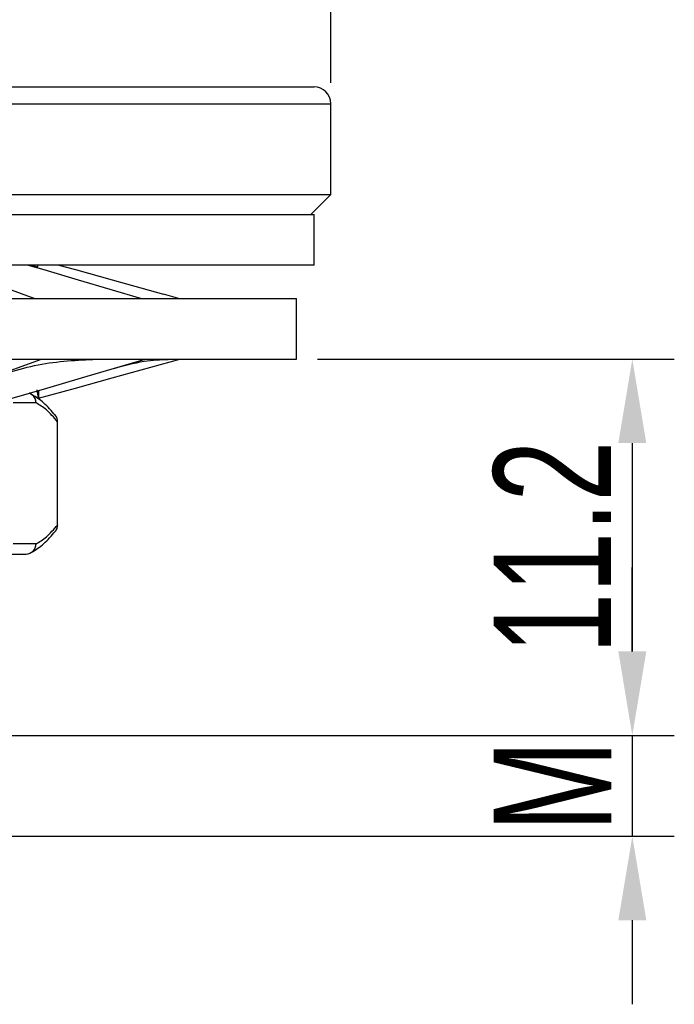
# Model space of a CAD drawing. Header units: millimetres. Extents: x 2783 to 3258, y 1485 to 1821.
# Tile 6 of 16: x 2920 to 2939, y 1710 to 1739. Entities that reach past the tile are written whole.
import ezdxf

# ---------------------------------------------------------------- set-up
doc = ezdxf.new("R2010")
doc.units = ezdxf.units.MM
doc.layers.add('尺寸线层', color=3, linetype='Continuous', lineweight=18)
doc.layers.add('粗实线层', color=7, linetype='Continuous', lineweight=35)
doc.styles.add('标准', font='arial.ttf', dxfattribs={"width": 0.667})
doc.dimstyles.new('对齐', dxfattribs={"dimtxt": 3, "dimasz": 2.5, "dimexe": 1.25, "dimexo": 0.625, "dimtad": 1, "dimdsep": 46, "dimtxsty": '标准', "dimcen": 2.5, "dimclrd": 3, "dimclre": 3, "dimclrt": 3, "dimadec": 0, "dimazin": 0, "dimtfac": 1, "dimtmove": 0, "dimatfit": 3, "dimfxl": 1, "dimarcsym": 0})

# ---------------------------------------------------------------- blocks, each defined once
blk = doc.blocks.new('*D23')
at = {"layer": 'Defpoints', "color": 0, "transparency": 16777216}
for p in [(2928.84, 1743.354), (2883.84, 1736.416), (2928.84, 1736.416)]:
    blk.add_point(p, dxfattribs=at)
at = {"layer": '尺寸线层', "color": 3, "lineweight": -2, "transparency": 16777216}
for p, q in [((2883.84, 1737.041), (2883.84, 1744.604)), ((2928.84, 1737.041), (2928.84, 1744.604)), ((2886.34, 1743.354), (2926.34, 1743.354))]:
    blk.add_line(p, q, dxfattribs=at)
at = {"layer": '尺寸线层', "color": 3, "transparency": 16777216}
for points in [[(2886.34, 1743.771), (2886.34, 1742.937), (2883.84, 1743.354)], [(2926.34, 1743.771), (2926.34, 1742.937), (2928.84, 1743.354)]]:
    blk.add_solid(points, dxfattribs=at)
at = {"layer": '尺寸线层', "color": 3, "transparency": 16777216, "insert": (2906.34, 1746.959), "char_height": 3.5, "attachment_point": 5, "style": '标准'}
blk.add_mtext('%%C45{\\H2.45;\\S 0^ -0.1;}', dxfattribs=at)
blk = doc.blocks.new('*D24')
at = {"layer": 'Defpoints', "color": 0, "transparency": 16777216}
for p in [(2917.34, 1717.616), (2917.34, 1714.616), (2937.814, 1714.616)]:
    blk.add_point(p, dxfattribs=at)
at = {"layer": '尺寸线层', "color": 3, "lineweight": -2, "transparency": 16777216}
for p, q in [((2937.814, 1720.116), (2937.814, 1722.616)), ((2917.965, 1717.616), (2939.064, 1717.616)), ((2937.814, 1717.616), (2937.814, 1714.616)), ((2917.965, 1714.616), (2939.064, 1714.616)), ((2937.814, 1712.116), (2937.814, 1709.616))]:
    blk.add_line(p, q, dxfattribs=at)
at = {"layer": '尺寸线层', "color": 3, "transparency": 16777216}
for points in [[(2937.398, 1720.116), (2938.231, 1720.116), (2937.814, 1717.616)], [(2937.398, 1712.116), (2938.231, 1712.116), (2937.814, 1714.616)]]:
    blk.add_solid(points, dxfattribs=at)
at = {"layer": '尺寸线层', "color": 3, "transparency": 16777216, "insert": (2935.439, 1716.116), "char_height": 3.5, "attachment_point": 5, "rotation": 90, "style": '标准'}
blk.add_mtext('M', dxfattribs=at)
blk = doc.blocks.new('*D25')
at = {"layer": 'Defpoints', "color": 0, "transparency": 16777216}
for p in [(2927.82, 1728.816), (2917.34, 1717.616), (2937.814, 1717.616)]:
    blk.add_point(p, dxfattribs=at)
at = {"layer": '尺寸线层', "color": 3, "lineweight": -2, "transparency": 16777216}
for p, q in [((2928.445, 1728.816), (2939.064, 1728.816)), ((2937.814, 1726.316), (2937.814, 1720.116)), ((2917.965, 1717.616), (2939.064, 1717.616))]:
    blk.add_line(p, q, dxfattribs=at)
at = {"layer": '尺寸线层', "color": 3, "transparency": 16777216}
for points in [[(2937.398, 1726.316), (2938.231, 1726.316), (2937.814, 1728.816)], [(2937.398, 1720.116), (2938.231, 1720.116), (2937.814, 1717.616)]]:
    blk.add_solid(points, dxfattribs=at)
at = {"layer": '尺寸线层', "color": 3, "transparency": 16777216, "insert": (2935.432, 1723.216), "char_height": 3.5, "attachment_point": 5, "rotation": 90, "style": '标准'}
blk.add_mtext('11.2', dxfattribs=at)

msp = doc.modelspace()

# ---------------------------------------------------------------- linework, layer by layer
at = {"layer": '粗实线层', "linetype": 'Continuous', "lineweight": 25}
for p, q in [((2883.84, 1736.416), (2928.84, 1736.416)), ((2928.84, 1733.716), (2928.84, 1736.416)), ((2883.84, 1733.716), (2928.84, 1733.716)), ((2928.24, 1733.116), (2928.84, 1733.716)), ((2906.34, 1733.116), (2928.34, 1733.116)), ((2928.34, 1731.616), (2928.34, 1733.116)), ((2928.34, 1731.616), (2906.34, 1731.616)), ((2919.914, 1731.616), (2920.115, 1731.557)), ((2920.115, 1731.557), (2920.121, 1731.616)), ((2924.344, 1730.611), (2923.857, 1730.752)), ((2884.86, 1730.616), (2927.82, 1730.616)), ((2927.82, 1728.816), (2927.82, 1730.616)), ((2884.86, 1728.816), (2927.82, 1728.816)), ((2924, 1728.806), (2924.121, 1728.816)), ((2920.139, 1727.65), (2920.099, 1727.897)), ((2920.139, 1727.883), (2920.139, 1727.65)), ((2920.063, 1727.516), (2919.387, 1727.516)), ((2920.64, 1727.139), (2920.619, 1727.163)), ((2920.702, 1723.879), (2920.702, 1726.954)), ((2920.702, 1726.949), (2920.702, 1726.954)), ((2920.706, 1723.877), (2920.706, 1726.956)), ((2920.702, 1723.882), (2920.702, 1723.879)), ((2920.063, 1723.316), (2919.387, 1723.316)), ((2919.09, 1723.016), (2919.765, 1723.016))]:
    msp.add_line(p, q, dxfattribs=at)
at = {"layer": '粗实线层', "linetype": 'Continuous', "lineweight": 25, "flags": 128}
for points in [[(2917.29, 1731.616), (2917.666, 1731.479), (2918.499, 1731.174), (2920.027, 1730.616)], [(2919.828, 1731.616), (2920.292, 1731.479), (2921.318, 1731.174), (2923.2, 1730.616)], [(2920.739, 1731.616), (2921.235, 1731.479), (2922.33, 1731.174), (2923.856, 1730.75)], [(2917.077, 1727.682), (2917.834, 1727.954), (2918.679, 1728.258), (2920.229, 1728.816)], [(2919.348, 1727.65), (2920.381, 1727.954), (2921.413, 1728.258), (2923.307, 1728.816)], [(2920.139, 1727.65), (2921.235, 1727.954), (2922.33, 1728.258), (2924.339, 1728.816)]]:
    msp.add_lwpolyline(points, dxfattribs=at)
at = {"layer": '粗实线层', "linetype": 'Continuous', "lineweight": 25}
for centre, radius, start, end in [((2928.34, 1736.416), 0.5, 0, 90), ((2919.763, 1727.517), 0.299, 359.8109, 71.8502), ((2919.768, 1727.522), 0.294, 51.405, 70.5576), ((2919.765, 1727.519), 0.297, 359.4117, 51.304), ((2920.412, 1726.96), 0.29, 358.6783, 38.004), ((2920.412, 1723.873), 0.29, 322.0433, 1.3082), ((2919.764, 1723.315), 0.299, 270.2458, 0.2436), ((2919.766, 1723.313), 0.296, 287.9497, 0.6744), ((2919.765, 1723.315), 0.299, 270.0007, 288.0347)]:
    msp.add_arc(centre, radius, start, end, dxfattribs=at)
for points, knots in [([(2906.34, 1736.916), (2906.489, 1736.916), (2906.787, 1736.916), (2907.234, 1736.916), (2907.68, 1736.916), (2908.125, 1736.916), (2908.569, 1736.916), (2909.013, 1736.916), (2909.456, 1736.916), (2909.898, 1736.916), (2910.891, 1736.916), (2912.421, 1736.916), (2914.468, 1736.916), (2916.464, 1736.916), (2918.397, 1736.916), (2920.219, 1736.916), (2921.906, 1736.916), (2923.428, 1736.916), (2924.759, 1736.916), (2925.891, 1736.916), (2926.803, 1736.916), (2927.505, 1736.916), (2927.896, 1736.916), (2928.103, 1736.916), (2928.207, 1736.916), (2928.282, 1736.916), (2928.33, 1736.916), (2928.336, 1736.916), (2928.34, 1736.916)], [0, 0, 0, 0, 0.012974, 0.025929, 0.038871, 0.051806, 0.064738, 0.077674, 0.090617, 0.103575, 0.116552, 0.178288, 0.240039, 0.30434, 0.368656, 0.434322, 0.500002, 0.565667, 0.631348, 0.695649, 0.759966, 0.821702, 0.883453, 0.906789, 0.93008, 0.953358, 0.976654, 1, 1, 1, 1]), ([(2918.505, 1728.195), (2919.083, 1728.379), (2920.245, 1728.747), (2921.395, 1728.793), (2921.974, 1728.816)], [0, 0, 0, 0, 0.497223, 1, 1, 1, 1]), ([(2922.329, 1728.528), (2922.657, 1728.616), (2923.271, 1728.781), (2923.768, 1728.798), (2924, 1728.806)], [0, 0, 0, 0, 0.534079, 1, 1, 1, 1]), ([(2920.641, 1727.139), (2920.526, 1727.272), (2920.297, 1727.539), (2920.063, 1727.682), (2919.947, 1727.754)], [0, 0, 0, 0, 0.4997728, 1, 1, 1, 1]), ([(2920.702, 1726.954), (2920.592, 1727.081), (2920.38, 1727.327), (2920.166, 1727.455), (2920.063, 1727.516)], [0, 0, 0, 0, 0.516487, 1, 1, 1, 1]), ([(2920.063, 1723.316), (2920.166, 1723.378), (2920.38, 1723.506), (2920.592, 1723.752), (2920.702, 1723.879)], [0, 0, 0, 0, 0.483498, 1, 1, 1, 1]), ([(2920.668, 1723.736), (2920.669, 1723.739), (2920.681, 1723.757), (2920.694, 1723.795), (2920.698, 1723.83), (2920.7, 1723.847)], [0, 0, 0, 0, 0.065244, 0.534978, 1, 1, 1, 1]), ([(2919.947, 1723.079), (2920.063, 1723.15), (2920.297, 1723.293), (2920.526, 1723.561), (2920.641, 1723.694)], [0, 0, 0, 0, 0.500225, 1, 1, 1, 1])]:
    msp.add_open_spline(points, degree=3, knots=knots, dxfattribs=at)

# ---------------------------------------------------------------- dimensions: what is measured, and where the dimension line sits
at = {"layer": '尺寸线层'}
dim = msp.add_linear_dim(base=(2928.84, 1743.354), p1=(2883.84, 1736.416), p2=(2928.84, 1736.416), text='%%C<>', dimstyle='对齐', override={"dimtxt": 3.5, "dimtol": 1, "dimtm": 0.1, "dimtfac": 0.7}, dxfattribs=at)
dim.commit()
dim.dimension.update_dxf_attribs({"geometry": '*D23', "text_midpoint": (2906.34, 1743.354), "dimtype": 160})
dim = msp.add_linear_dim(base=(2937.814, 1717.616), p1=(2927.82, 1728.816), p2=(2917.34, 1717.616), angle=90, dimstyle='对齐', override={"dimtxt": 3.5}, dxfattribs=at)
dim.commit()
dim.dimension.update_dxf_attribs({"geometry": '*D25', "text_midpoint": (2935.432, 1723.216)})
dim = msp.add_linear_dim(base=(2937.814, 1714.616), p1=(2917.34, 1717.616), p2=(2917.34, 1714.616), angle=90, text='M', dimstyle='对齐', override={"dimtxt": 3.5}, dxfattribs=at)
dim.commit()
dim.dimension.update_dxf_attribs({"geometry": '*D24', "text_midpoint": (2937.814, 1716.116), "dimtype": 160})

doc.saveas('drawing.dxf')
